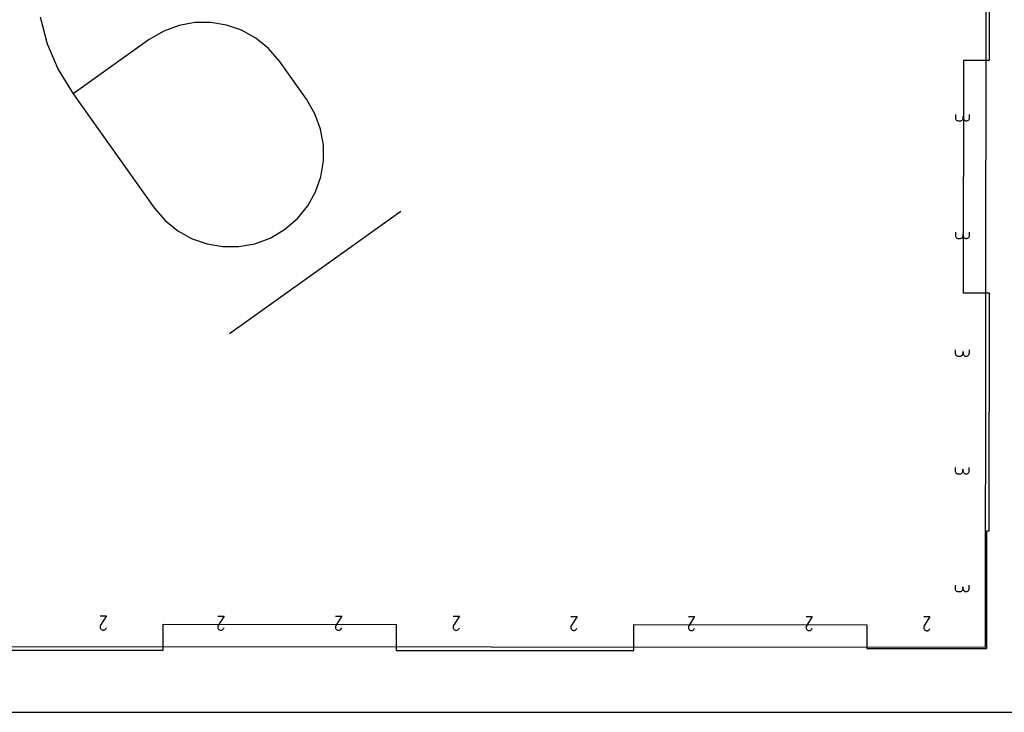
# Model space of a CAD drawing. Extents: x 0 to 14, y 0 to 16.
# Tile 2 of 8: x 3.2 to 7.4, y 0 to 2.9. Entities that reach past the tile are written whole.
import ezdxf

# ---------------------------------------------------------------- set-up
doc = ezdxf.new("R2010")
doc.units = 0

msp = doc.modelspace()

# ---------------------------------------------------------------- linework, layer by layer
at = {"layer": 'annotation', "color": 1}
for p, q in [((7.276346, 0.276348), (7.280198, 5.276347)), ((3.258462, 2.954507), (3.288538, 2.84093)), ((3.915899, 2.930916), (3.848537, 2.918837)), ((3.983692, 2.93128), (3.915899, 2.930916)), ((4.050364, 2.920182), (3.983692, 2.93128)), ((3.783161, 2.894788), (3.721323, 2.858517)), ((3.848537, 2.918837), (3.783161, 2.894788)), ((4.114361, 2.897875), (4.050364, 2.920182)), ((4.17413, 2.864614), (4.114361, 2.897875)), ((3.721323, 2.858517), (3.398071, 2.627998)), ((4.228117, 2.820651), (4.17413, 2.864614)), ((3.288538, 2.84093), (3.335063, 2.731495)), ((4.274769, 2.76624), (4.228117, 2.820651)), ((4.389605, 2.605207), (4.274769, 2.76624)), ((4.274769, 2.76624), (4.274769, 2.76624)), ((3.335063, 2.731495), (3.398071, 2.627998)), ((3.398071, 2.627998), (3.7431, 2.14417)), ((4.425869, 2.543346), (4.389605, 2.605207)), ((4.4499, 2.477906), (4.425869, 2.543346)), ((7.148092, 2.539779), (7.148081, 2.526455)), ((7.148081, 2.526455), (7.148081, 2.526455)), ((7.148081, 2.526455), (7.148295, 2.524059)), ((7.148295, 2.524059), (7.148912, 2.521804)), ((7.148912, 2.521804), (7.149897, 2.519727)), ((7.149897, 2.519727), (7.15121, 2.517867)), ((7.15121, 2.517867), (7.152814, 2.51626)), ((7.152814, 2.51626), (7.15467, 2.514945)), ((7.15467, 2.514945), (7.156742, 2.513958)), ((7.156742, 2.513958), (7.15899, 2.513338)), ((7.15899, 2.513338), (7.161376, 2.513121)), ((7.161376, 2.513121), (7.168047, 2.513116)), ((7.168047, 2.513116), (7.170433, 2.513329)), ((7.168047, 2.513116), (7.168047, 2.513116)), ((7.170433, 2.513329), (7.172682, 2.513946)), ((7.172682, 2.513946), (7.174754, 2.514929)), ((7.174754, 2.514929), (7.176613, 2.516242)), ((7.176613, 2.516242), (7.178219, 2.517846)), ((7.178219, 2.517846), (7.179536, 2.519704)), ((7.179536, 2.519704), (7.180524, 2.521779)), ((7.180524, 2.521779), (7.181146, 2.524034)), ((7.181146, 2.524034), (7.181363, 2.52643)), ((7.181363, 2.52643), (7.181368, 2.533101)), ((7.181368, 2.533101), (7.181363, 2.52643)), ((7.181363, 2.52643), (7.181363, 2.52643)), ((7.181363, 2.52643), (7.181576, 2.524033)), ((7.181576, 2.524033), (7.182194, 2.521778)), ((7.182194, 2.521778), (7.18318, 2.519701)), ((7.18318, 2.519701), (7.184496, 2.517841)), ((7.184496, 2.517841), (7.186103, 2.516234)), ((7.186103, 2.516234), (7.187964, 2.514919)), ((7.187964, 2.514919), (7.190042, 2.513932)), ((7.190042, 2.513932), (7.192298, 2.513312)), ((7.192298, 2.513312), (7.194695, 2.513096)), ((7.194695, 2.513096), (7.197081, 2.513308)), ((7.194695, 2.513096), (7.194695, 2.513096)), ((7.197081, 2.513308), (7.199329, 2.513925)), ((7.199329, 2.513925), (7.201402, 2.514909)), ((7.201402, 2.514909), (7.20326, 2.516221)), ((7.20326, 2.516221), (7.204867, 2.517825)), ((7.204867, 2.517825), (7.206183, 2.519684)), ((7.206183, 2.519684), (7.207171, 2.521759)), ((7.207171, 2.521759), (7.207793, 2.524013)), ((7.207793, 2.524013), (7.20801, 2.526409)), ((7.20801, 2.526409), (7.20802, 2.539733)), ((4.461953, 2.410453), (4.4499, 2.477906)), ((4.462286, 2.34255), (4.461953, 2.410453)), ((4.451156, 2.275764), (4.462286, 2.34255)), ((4.428818, 2.211658), (4.451156, 2.275764)), ((4.395531, 2.151797), (4.428818, 2.211658)), ((3.7431, 2.14417), (3.7431, 2.14417)), ((3.7431, 2.14417), (3.789788, 2.089741)), ((4.35155, 2.097747), (4.395531, 2.151797)), ((4.063153, 1.60972), (4.790996, 2.128761)), ((4.297132, 2.051071), (4.35155, 2.097747)), ((3.789788, 2.089741), (3.843866, 2.04573)), ((4.235394, 2.014914), (4.297132, 2.051071)), ((4.297132, 2.051071), (4.297132, 2.051071)), ((3.843866, 2.04573), (3.903762, 2.012394)), ((3.903762, 2.012394), (3.9679, 1.989992)), ((4.170028, 1.990986), (4.235394, 2.014914)), ((7.147707, 2.039779), (7.147696, 2.026456)), ((7.147696, 2.026456), (7.147696, 2.026456)), ((7.147696, 2.026456), (7.147909, 2.024059)), ((7.147909, 2.024059), (7.148527, 2.021804)), ((7.148527, 2.021804), (7.149512, 2.019727)), ((7.149512, 2.019727), (7.150825, 2.017867)), ((7.150825, 2.017867), (7.152429, 2.01626)), ((7.152429, 2.01626), (7.154285, 2.014945)), ((7.154285, 2.014945), (7.156356, 2.013958)), ((7.156356, 2.013958), (7.158604, 2.013338)), ((7.158604, 2.013338), (7.160991, 2.013122)), ((7.160991, 2.013122), (7.167662, 2.013116)), ((7.167662, 2.013116), (7.170048, 2.013329)), ((7.167662, 2.013116), (7.167662, 2.013116)), ((7.170048, 2.013329), (7.172296, 2.013946)), ((7.172296, 2.013946), (7.174369, 2.014929)), ((7.174369, 2.014929), (7.176228, 2.016242)), ((7.176228, 2.016242), (7.177834, 2.017846)), ((7.177834, 2.017846), (7.179151, 2.019704)), ((7.179151, 2.019704), (7.180139, 2.021779)), ((7.180139, 2.021779), (7.18076, 2.024034)), ((7.18076, 2.024034), (7.180977, 2.02643)), ((7.180977, 2.02643), (7.180982, 2.033101)), ((7.180982, 2.033101), (7.180977, 2.02643)), ((7.180977, 2.02643), (7.180977, 2.02643)), ((7.180977, 2.02643), (7.181191, 2.024033)), ((7.181191, 2.024033), (7.181809, 2.021778)), ((7.181809, 2.021778), (7.182795, 2.019701)), ((7.182795, 2.019701), (7.18411, 2.017841)), ((7.18411, 2.017841), (7.185718, 2.016234)), ((7.185718, 2.016234), (7.187579, 2.014919)), ((7.187579, 2.014919), (7.189657, 2.013932)), ((7.189657, 2.013932), (7.191913, 2.013312)), ((7.191913, 2.013312), (7.19431, 2.013096)), ((7.19431, 2.013096), (7.196696, 2.013309)), ((7.19431, 2.013096), (7.19431, 2.013096)), ((7.196696, 2.013309), (7.198944, 2.013925)), ((7.198944, 2.013925), (7.201016, 2.014909)), ((7.201016, 2.014909), (7.202875, 2.016221)), ((7.202875, 2.016221), (7.204482, 2.017825)), ((7.204482, 2.017825), (7.205798, 2.019684)), ((7.205798, 2.019684), (7.206786, 2.021759)), ((7.206786, 2.021759), (7.207408, 2.024013)), ((7.207408, 2.024013), (7.207625, 2.026409)), ((7.207625, 2.026409), (7.207635, 2.039733)), ((3.9679, 1.989992), (4.034707, 1.978785)), ((4.034707, 1.978785), (4.102608, 1.97903)), ((4.102608, 1.97903), (4.170028, 1.990986)), ((7.147321, 1.539779), (7.147311, 1.526456)), ((7.147311, 1.526456), (7.147311, 1.526456)), ((7.147311, 1.526456), (7.147524, 1.524059)), ((7.147524, 1.524059), (7.148142, 1.521804)), ((7.148142, 1.521804), (7.149127, 1.519727)), ((7.149127, 1.519727), (7.15044, 1.517867)), ((7.15044, 1.517867), (7.152044, 1.51626)), ((7.152044, 1.51626), (7.1539, 1.514945)), ((7.1539, 1.514945), (7.155971, 1.513958)), ((7.155971, 1.513958), (7.158219, 1.513338)), ((7.158219, 1.513338), (7.160606, 1.513122)), ((7.160606, 1.513122), (7.167277, 1.513117)), ((7.167277, 1.513117), (7.169663, 1.513329)), ((7.167277, 1.513117), (7.167277, 1.513117)), ((7.169663, 1.513329), (7.171911, 1.513946)), ((7.171911, 1.513946), (7.173984, 1.514929)), ((7.173984, 1.514929), (7.175843, 1.516242)), ((7.175843, 1.516242), (7.177449, 1.517846)), ((7.177449, 1.517846), (7.178766, 1.519704)), ((7.178766, 1.519704), (7.179754, 1.52178)), ((7.179754, 1.52178), (7.180375, 1.524034)), ((7.180375, 1.524034), (7.180592, 1.52643)), ((7.180592, 1.52643), (7.180597, 1.533101)), ((7.180597, 1.533101), (7.180592, 1.52643)), ((7.180592, 1.52643), (7.180592, 1.52643)), ((7.180592, 1.52643), (7.180805, 1.524034)), ((7.180805, 1.524034), (7.181424, 1.521778)), ((7.181424, 1.521778), (7.18241, 1.519702)), ((7.18241, 1.519702), (7.183725, 1.517841)), ((7.183725, 1.517841), (7.185333, 1.516235)), ((7.185333, 1.516235), (7.187194, 1.514919)), ((7.187194, 1.514919), (7.189272, 1.513933)), ((7.189272, 1.513933), (7.191528, 1.513312)), ((7.191528, 1.513312), (7.193924, 1.513096)), ((7.193924, 1.513096), (7.19631, 1.513309)), ((7.193924, 1.513096), (7.193924, 1.513096)), ((7.19631, 1.513309), (7.198559, 1.513925)), ((7.198559, 1.513925), (7.200631, 1.514909)), ((7.200631, 1.514909), (7.20249, 1.516221)), ((7.20249, 1.516221), (7.204097, 1.517826)), ((7.204097, 1.517826), (7.205413, 1.519684)), ((7.205413, 1.519684), (7.206401, 1.521759)), ((7.206401, 1.521759), (7.207023, 1.524013)), ((7.207023, 1.524013), (7.20724, 1.526409)), ((7.20724, 1.526409), (7.20725, 1.539733)), ((7.146936, 1.03978), (7.146926, 1.026456)), ((7.146926, 1.026456), (7.146926, 1.026456)), ((7.146926, 1.026456), (7.147139, 1.024059)), ((7.147139, 1.024059), (7.147757, 1.021804)), ((7.147757, 1.021804), (7.148741, 1.019727)), ((7.148741, 1.019727), (7.150055, 1.017867)), ((7.150055, 1.017867), (7.151658, 1.01626)), ((7.151658, 1.01626), (7.153515, 1.014945)), ((7.153515, 1.014945), (7.155586, 1.013958)), ((7.155586, 1.013958), (7.157834, 1.013338)), ((7.157834, 1.013338), (7.160221, 1.013122)), ((7.160221, 1.013122), (7.166892, 1.013117)), ((7.166892, 1.013117), (7.169278, 1.013329)), ((7.166892, 1.013117), (7.166892, 1.013117)), ((7.169278, 1.013329), (7.171526, 1.013946)), ((7.171526, 1.013946), (7.173599, 1.014929)), ((7.173599, 1.014929), (7.175457, 1.016242)), ((7.175457, 1.016242), (7.177064, 1.017846)), ((7.177064, 1.017846), (7.17838, 1.019705)), ((7.17838, 1.019705), (7.179368, 1.02178)), ((7.179368, 1.02178), (7.17999, 1.024034)), ((7.17999, 1.024034), (7.180207, 1.02643)), ((7.180207, 1.02643), (7.180212, 1.033101)), ((7.180212, 1.033101), (7.180207, 1.02643)), ((7.180207, 1.02643), (7.180207, 1.02643)), ((7.180207, 1.02643), (7.18042, 1.024034)), ((7.18042, 1.024034), (7.181039, 1.021778)), ((7.181039, 1.021778), (7.182025, 1.019702)), ((7.182025, 1.019702), (7.18334, 1.017841)), ((7.18334, 1.017841), (7.184947, 1.016235)), ((7.184947, 1.016235), (7.186809, 1.014919)), ((7.186809, 1.014919), (7.188886, 1.013933)), ((7.188886, 1.013933), (7.191142, 1.013313)), ((7.191142, 1.013313), (7.193539, 1.013096)), ((7.193539, 1.013096), (7.195925, 1.013309)), ((7.193539, 1.013096), (7.193539, 1.013096)), ((7.195925, 1.013309), (7.198174, 1.013926)), ((7.198174, 1.013926), (7.200246, 1.014909)), ((7.200246, 1.014909), (7.202105, 1.016221)), ((7.202105, 1.016221), (7.203711, 1.017826)), ((7.203711, 1.017826), (7.205028, 1.019684)), ((7.205028, 1.019684), (7.206016, 1.021759)), ((7.206016, 1.021759), (7.206638, 1.024014)), ((7.206638, 1.024014), (7.206854, 1.02641)), ((7.206854, 1.02641), (7.206865, 1.039733)), ((7.146551, 0.53978), (7.146541, 0.526456)), ((7.146541, 0.526456), (7.146541, 0.526456)), ((7.146541, 0.526456), (7.146754, 0.524059)), ((7.146754, 0.524059), (7.147372, 0.521804)), ((7.147372, 0.521804), (7.148356, 0.519728)), ((7.148356, 0.519728), (7.149669, 0.517867)), ((7.149669, 0.517867), (7.151273, 0.51626)), ((7.151273, 0.51626), (7.15313, 0.514945)), ((7.15313, 0.514945), (7.155201, 0.513959)), ((7.155201, 0.513959), (7.157449, 0.513338)), ((7.157449, 0.513338), (7.159835, 0.513122)), ((7.159835, 0.513122), (7.166507, 0.513117)), ((7.166507, 0.513117), (7.168893, 0.51333)), ((7.166507, 0.513117), (7.166507, 0.513117)), ((7.168893, 0.51333), (7.171141, 0.513946)), ((7.171141, 0.513946), (7.173214, 0.51493)), ((7.173214, 0.51493), (7.175072, 0.516242)), ((7.175072, 0.516242), (7.176679, 0.517846)), ((7.176679, 0.517846), (7.177995, 0.519705)), ((7.177995, 0.519705), (7.178983, 0.52178)), ((7.178983, 0.52178), (7.179605, 0.524034)), ((7.179605, 0.524034), (7.179822, 0.52643)), ((7.179822, 0.52643), (7.179827, 0.533102)), ((7.179827, 0.533102), (7.179822, 0.52643)), ((7.179822, 0.52643), (7.179822, 0.52643)), ((7.179822, 0.52643), (7.180035, 0.524034)), ((7.180035, 0.524034), (7.180654, 0.521779)), ((7.180654, 0.521779), (7.181639, 0.519702)), ((7.181639, 0.519702), (7.182955, 0.517841)), ((7.182955, 0.517841), (7.184562, 0.516235)), ((7.184562, 0.516235), (7.186424, 0.514919)), ((7.186424, 0.514919), (7.188501, 0.513933)), ((7.188501, 0.513933), (7.190757, 0.513313)), ((7.190757, 0.513313), (7.193154, 0.513096)), ((7.193154, 0.513096), (7.19554, 0.513309)), ((7.193154, 0.513096), (7.193154, 0.513096)), ((7.19554, 0.513309), (7.197788, 0.513926)), ((7.197788, 0.513926), (7.199861, 0.514909)), ((7.199861, 0.514909), (7.20172, 0.516222)), ((7.20172, 0.516222), (7.203326, 0.517826)), ((7.203326, 0.517826), (7.204643, 0.519684)), ((7.204643, 0.519684), (7.205631, 0.521759)), ((7.205631, 0.521759), (7.206252, 0.524014)), ((7.206252, 0.524014), (7.206469, 0.52641)), ((7.206469, 0.52641), (7.20648, 0.539734)), ((3.513131, 0.409248), (3.539779, 0.409227)), ((3.539779, 0.409227), (3.515125, 0.369606)), ((4.013131, 0.408863), (4.039779, 0.408842)), ((4.039779, 0.408842), (4.015125, 0.369221)), ((4.513131, 0.408477), (4.539778, 0.408457)), ((4.539778, 0.408457), (4.515125, 0.368836)), ((5.013131, 0.408092), (5.039778, 0.408072)), ((5.039778, 0.408072), (5.015125, 0.368451)), ((5.513131, 0.407707), (5.539778, 0.407687)), ((5.539778, 0.407687), (5.515125, 0.368066)), ((6.013131, 0.407322), (6.039778, 0.407301)), ((6.039778, 0.407301), (6.015124, 0.36768)), ((6.51313, 0.406937), (6.539778, 0.406916)), ((6.539778, 0.406916), (6.515124, 0.367295)), ((7.01313, 0.406552), (7.039778, 0.406531)), ((7.039778, 0.406531), (7.015124, 0.36691)), ((3.513274, 0.364797), (3.513086, 0.362506)), ((3.513086, 0.362506), (3.513292, 0.360236)), ((3.513869, 0.367059), (3.513274, 0.364797)), ((3.513292, 0.360236), (3.513878, 0.35804)), ((3.514888, 0.369241), (3.513869, 0.367059)), ((3.513878, 0.35804), (3.514828, 0.355969)), ((3.514828, 0.355969), (3.516128, 0.354072)), ((3.514913, 0.369289), (3.514888, 0.369241)), ((3.514888, 0.369241), (3.514888, 0.369241)), ((3.514938, 0.369334), (3.514913, 0.369289)), ((3.514963, 0.369377), (3.514938, 0.369334)), ((3.514988, 0.369418), (3.514963, 0.369377)), ((3.515014, 0.369457), (3.514988, 0.369418)), ((3.51504, 0.369496), (3.515014, 0.369457)), ((3.515067, 0.369533), (3.51504, 0.369496)), ((3.515096, 0.36957), (3.515067, 0.369533)), ((3.515125, 0.369606), (3.515096, 0.36957)), ((3.515125, 0.369606), (3.515125, 0.369606)), ((3.516128, 0.354072), (3.517763, 0.352403)), ((3.517763, 0.352403), (3.51972, 0.351011)), ((3.51972, 0.351011), (3.51972, 0.351011)), ((3.51972, 0.351011), (3.521908, 0.350007)), ((3.521908, 0.350007), (3.524174, 0.349421)), ((3.524174, 0.349421), (3.526467, 0.349238)), ((3.526467, 0.349238), (3.528736, 0.349447)), ((3.528736, 0.349447), (3.53093, 0.350034)), ((3.53093, 0.350034), (3.533, 0.350986)), ((3.533, 0.350986), (3.534893, 0.35229)), ((3.534893, 0.35229), (3.53656, 0.353932)), ((3.53656, 0.353932), (3.53795, 0.3559)), ((3.53795, 0.3559), (3.539703, 0.359255)), ((4.013274, 0.364412), (4.013086, 0.36212)), ((4.013086, 0.36212), (4.013292, 0.359851)), ((4.013869, 0.366674), (4.013274, 0.364412)), ((4.013292, 0.359851), (4.013878, 0.357655)), ((4.014888, 0.368856), (4.013869, 0.366674)), ((4.013878, 0.357655), (4.014828, 0.355583)), ((4.014828, 0.355583), (4.016128, 0.353687)), ((4.014913, 0.368904), (4.014888, 0.368856)), ((4.014888, 0.368856), (4.014888, 0.368856)), ((4.014938, 0.368949), (4.014913, 0.368904)), ((4.014963, 0.368992), (4.014938, 0.368949)), ((4.014988, 0.369033), (4.014963, 0.368992)), ((4.015014, 0.369072), (4.014988, 0.369033)), ((4.01504, 0.369111), (4.015014, 0.369072)), ((4.015067, 0.369148), (4.01504, 0.369111)), ((4.015096, 0.369185), (4.015067, 0.369148)), ((4.015125, 0.369221), (4.015096, 0.369185)), ((4.015125, 0.369221), (4.015125, 0.369221)), ((4.016128, 0.353687), (4.017763, 0.352018)), ((4.017763, 0.352018), (4.01972, 0.350626)), ((4.01972, 0.350626), (4.01972, 0.350626)), ((4.01972, 0.350626), (4.021908, 0.349622)), ((4.021908, 0.349622), (4.024174, 0.349036)), ((4.024174, 0.349036), (4.026467, 0.348853)), ((4.026467, 0.348853), (4.028736, 0.349062)), ((4.028736, 0.349062), (4.03093, 0.349649)), ((4.03093, 0.349649), (4.033, 0.350601)), ((4.033, 0.350601), (4.034893, 0.351905)), ((4.034893, 0.351905), (4.03656, 0.353547)), ((4.03656, 0.353547), (4.03795, 0.355515)), ((4.03795, 0.355515), (4.039703, 0.35887)), ((4.513273, 0.364027), (4.513086, 0.361735)), ((4.513086, 0.361735), (4.513292, 0.359466)), ((4.513869, 0.366289), (4.513273, 0.364027)), ((4.513292, 0.359466), (4.513877, 0.35727)), ((4.514888, 0.368471), (4.513869, 0.366289)), ((4.513877, 0.35727), (4.514827, 0.355198)), ((4.514827, 0.355198), (4.516127, 0.353302)), ((4.514913, 0.368519), (4.514888, 0.368471)), ((4.514888, 0.368471), (4.514888, 0.368471)), ((4.514937, 0.368564), (4.514913, 0.368519)), ((4.514962, 0.368607), (4.514937, 0.368564)), ((4.514988, 0.368648), (4.514962, 0.368607)), ((4.515013, 0.368687), (4.514988, 0.368648)), ((4.51504, 0.368725), (4.515013, 0.368687)), ((4.515067, 0.368763), (4.51504, 0.368725)), ((4.515095, 0.368799), (4.515067, 0.368763)), ((4.515125, 0.368836), (4.515095, 0.368799)), ((4.515125, 0.368836), (4.515125, 0.368836)), ((4.516127, 0.353302), (4.517763, 0.351633)), ((4.517763, 0.351633), (4.51972, 0.350241)), ((4.51972, 0.350241), (4.51972, 0.350241)), ((4.51972, 0.350241), (4.521908, 0.349237)), ((4.521908, 0.349237), (4.524174, 0.34865)), ((4.524174, 0.34865), (4.526467, 0.348468)), ((4.526467, 0.348468), (4.528735, 0.348677)), ((4.528735, 0.348677), (4.53093, 0.349264)), ((4.53093, 0.349264), (4.532999, 0.350216)), ((4.532999, 0.350216), (4.534893, 0.351519)), ((4.534893, 0.351519), (4.53656, 0.353162)), ((4.53656, 0.353162), (4.53795, 0.35513)), ((4.53795, 0.35513), (4.539702, 0.358485)), ((5.013273, 0.363641), (5.013086, 0.36135)), ((5.013086, 0.36135), (5.013292, 0.359081)), ((5.013869, 0.365904), (5.013273, 0.363641)), ((5.013292, 0.359081), (5.013877, 0.356885)), ((5.014887, 0.368086), (5.013869, 0.365904)), ((5.013877, 0.356885), (5.014827, 0.354813)), ((5.014827, 0.354813), (5.016127, 0.352917)), ((5.014912, 0.368133), (5.014887, 0.368086)), ((5.014887, 0.368086), (5.014887, 0.368086)), ((5.014937, 0.368179), (5.014912, 0.368133)), ((5.014962, 0.368221), (5.014937, 0.368179)), ((5.014988, 0.368263), (5.014962, 0.368221)), ((5.015013, 0.368302), (5.014988, 0.368263)), ((5.01504, 0.36834), (5.015013, 0.368302)), ((5.015067, 0.368378), (5.01504, 0.36834)), ((5.015095, 0.368414), (5.015067, 0.368378)), ((5.015125, 0.368451), (5.015095, 0.368414)), ((5.015125, 0.368451), (5.015125, 0.368451)), ((5.016127, 0.352917), (5.017763, 0.351247)), ((5.017763, 0.351247), (5.01972, 0.349856)), ((5.01972, 0.349856), (5.01972, 0.349856)), ((5.01972, 0.349856), (5.021908, 0.348852)), ((5.021908, 0.348852), (5.024174, 0.348265)), ((5.024174, 0.348265), (5.026466, 0.348083)), ((5.026466, 0.348083), (5.028735, 0.348292)), ((5.028735, 0.348292), (5.03093, 0.348879)), ((5.03093, 0.348879), (5.032999, 0.349831)), ((5.032999, 0.349831), (5.034893, 0.351134)), ((5.034893, 0.351134), (5.03656, 0.352777)), ((5.03656, 0.352777), (5.03795, 0.354744)), ((5.03795, 0.354744), (5.039702, 0.358099)), ((5.513273, 0.363256), (5.513086, 0.360965)), ((5.513086, 0.360965), (5.513292, 0.358696)), ((5.513869, 0.365519), (5.513273, 0.363256)), ((5.513292, 0.358696), (5.513877, 0.3565)), ((5.514887, 0.367701), (5.513869, 0.365519)), ((5.513877, 0.3565), (5.514827, 0.354428)), ((5.514827, 0.354428), (5.516127, 0.352532)), ((5.514912, 0.367748), (5.514887, 0.367701)), ((5.514887, 0.367701), (5.514887, 0.367701)), ((5.514937, 0.367793), (5.514912, 0.367748)), ((5.514962, 0.367836), (5.514937, 0.367793)), ((5.514987, 0.367877), (5.514962, 0.367836)), ((5.515013, 0.367917), (5.514987, 0.367877)), ((5.51504, 0.367955), (5.515013, 0.367917)), ((5.515067, 0.367992), (5.51504, 0.367955)), ((5.515095, 0.368029), (5.515067, 0.367992)), ((5.515125, 0.368066), (5.515095, 0.368029)), ((5.515125, 0.368066), (5.515125, 0.368066)), ((5.516127, 0.352532), (5.517763, 0.350862)), ((5.517763, 0.350862), (5.51972, 0.349471)), ((5.51972, 0.349471), (5.51972, 0.349471)), ((5.51972, 0.349471), (5.521908, 0.348467)), ((5.521908, 0.348467), (5.524174, 0.34788)), ((5.524174, 0.34788), (5.526466, 0.347698)), ((5.526466, 0.347698), (5.528735, 0.347907)), ((5.528735, 0.347907), (5.53093, 0.348494)), ((5.53093, 0.348494), (5.532999, 0.349446)), ((5.532999, 0.349446), (5.534893, 0.350749)), ((5.534893, 0.350749), (5.53656, 0.352391)), ((5.53656, 0.352391), (5.53795, 0.354359)), ((5.53795, 0.354359), (5.539702, 0.357714)), ((6.013273, 0.362871), (6.013086, 0.36058)), ((6.013086, 0.36058), (6.013292, 0.358311)), ((6.013869, 0.365133), (6.013273, 0.362871)), ((6.013292, 0.358311), (6.013877, 0.356114)), ((6.014887, 0.367316), (6.013869, 0.365133)), ((6.013877, 0.356114), (6.014827, 0.354043)), ((6.014827, 0.354043), (6.016127, 0.352147)), ((6.014912, 0.367363), (6.014887, 0.367316)), ((6.014887, 0.367316), (6.014887, 0.367316)), ((6.014937, 0.367408), (6.014912, 0.367363)), ((6.014962, 0.367451), (6.014937, 0.367408)), ((6.014987, 0.367492), (6.014962, 0.367451)), ((6.015013, 0.367532), (6.014987, 0.367492)), ((6.015039, 0.36757), (6.015013, 0.367532)), ((6.015067, 0.367607), (6.015039, 0.36757)), ((6.015095, 0.367644), (6.015067, 0.367607)), ((6.015124, 0.36768), (6.015095, 0.367644)), ((6.015124, 0.36768), (6.015124, 0.36768)), ((6.016127, 0.352147), (6.017763, 0.350477)), ((6.017763, 0.350477), (6.019719, 0.349085)), ((6.019719, 0.349085), (6.019719, 0.349085)), ((6.019719, 0.349085), (6.021908, 0.348081)), ((6.021908, 0.348081), (6.024173, 0.347495)), ((6.024173, 0.347495), (6.026466, 0.347313)), ((6.026466, 0.347313), (6.028735, 0.347522)), ((6.028735, 0.347522), (6.03093, 0.348109)), ((6.03093, 0.348109), (6.032999, 0.34906)), ((6.032999, 0.34906), (6.034893, 0.350364)), ((6.034893, 0.350364), (6.03656, 0.352006)), ((6.03656, 0.352006), (6.03795, 0.353974)), ((6.03795, 0.353974), (6.039702, 0.357329)), ((6.513273, 0.362486), (6.513085, 0.360195)), ((6.513085, 0.360195), (6.513292, 0.357925)), ((6.513869, 0.364748), (6.513273, 0.362486)), ((6.513292, 0.357925), (6.513877, 0.355729)), ((6.514887, 0.36693), (6.513869, 0.364748)), ((6.513877, 0.355729), (6.514827, 0.353658)), ((6.514827, 0.353658), (6.516127, 0.351761)), ((6.514912, 0.366978), (6.514887, 0.36693)), ((6.514887, 0.36693), (6.514887, 0.36693)), ((6.514937, 0.367023), (6.514912, 0.366978)), ((6.514962, 0.367066), (6.514937, 0.367023)), ((6.514987, 0.367107), (6.514962, 0.367066)), ((6.515013, 0.367147), (6.514987, 0.367107)), ((6.515039, 0.367185), (6.515013, 0.367147)), ((6.515067, 0.367222), (6.515039, 0.367185)), ((6.515095, 0.367259), (6.515067, 0.367222)), ((6.515124, 0.367295), (6.515095, 0.367259)), ((6.515124, 0.367295), (6.515124, 0.367295)), ((6.516127, 0.351761), (6.517763, 0.350092)), ((6.517763, 0.350092), (6.519719, 0.3487)), ((6.519719, 0.3487), (6.519719, 0.3487)), ((6.519719, 0.3487), (6.521907, 0.347696)), ((6.521907, 0.347696), (6.524173, 0.34711)), ((6.524173, 0.34711), (6.526466, 0.346927)), ((6.526466, 0.346927), (6.528735, 0.347136)), ((6.528735, 0.347136), (6.530929, 0.347723)), ((6.530929, 0.347723), (6.532999, 0.348675)), ((6.532999, 0.348675), (6.534892, 0.349979)), ((6.534892, 0.349979), (6.53656, 0.351621)), ((6.53656, 0.351621), (6.53795, 0.353589)), ((6.53795, 0.353589), (6.539702, 0.356944)), ((7.013273, 0.362101), (7.013085, 0.359809)), ((7.013085, 0.359809), (7.013291, 0.35754)), ((7.013868, 0.364363), (7.013273, 0.362101)), ((7.013291, 0.35754), (7.013877, 0.355344)), ((7.014887, 0.366545), (7.013868, 0.364363)), ((7.013877, 0.355344), (7.014827, 0.353272)), ((7.014827, 0.353272), (7.016127, 0.351376)), ((7.014912, 0.366593), (7.014887, 0.366545)), ((7.014887, 0.366545), (7.014887, 0.366545)), ((7.014937, 0.366638), (7.014912, 0.366593)), ((7.014962, 0.366681), (7.014937, 0.366638)), ((7.014987, 0.366722), (7.014962, 0.366681)), ((7.015013, 0.366761), (7.014987, 0.366722)), ((7.015039, 0.3668), (7.015013, 0.366761)), ((7.015066, 0.366837), (7.015039, 0.3668)), ((7.015095, 0.366874), (7.015066, 0.366837)), ((7.015124, 0.36691), (7.015095, 0.366874)), ((7.015124, 0.36691), (7.015124, 0.36691)), ((7.016127, 0.351376), (7.017762, 0.349707)), ((7.017762, 0.349707), (7.019719, 0.348315)), ((7.019719, 0.348315), (7.019719, 0.348315)), ((7.019719, 0.348315), (7.021907, 0.347311)), ((7.021907, 0.347311), (7.024173, 0.346725)), ((7.024173, 0.346725), (7.026466, 0.346542)), ((7.026466, 0.346542), (7.028735, 0.346751)), ((7.028735, 0.346751), (7.030929, 0.347338)), ((7.030929, 0.347338), (7.032999, 0.34829)), ((7.032999, 0.34829), (7.034892, 0.349594)), ((7.034892, 0.349594), (7.036559, 0.351236)), ((7.036559, 0.351236), (7.037949, 0.353204)), ((7.037949, 0.353204), (7.039702, 0.356559)), ((0.276348, 0.281741), (7.276346, 0.276348))]:
    msp.add_line(p, q, dxfattribs=at)
at = {"layer": 'boundary', "color": 5}
for p, q in [((7.293268, 2.771336), (7.294046, 3.781336)), ((7.182506, 1.781421), (7.183268, 2.771421)), ((7.183268, 2.771421), (7.293268, 2.771336)), ((7.292506, 1.781336), (7.182506, 1.781421)), ((7.291728, 0.771337), (7.292506, 1.781336)), ((7.281342, 0.271345), (7.281728, 0.771344)), ((7.281728, 0.771344), (7.291728, 0.771337)), ((3.781336, 0.264041), (3.781421, 0.374041)), ((3.781421, 0.374041), (4.77142, 0.373278)), ((4.77142, 0.373278), (4.771335, 0.263278)), ((5.781335, 0.2625), (5.78142, 0.3725)), ((5.78142, 0.3725), (6.77142, 0.371737)), ((6.77142, 0.371737), (6.771343, 0.271737)), ((2.771336, 0.264819), (3.781336, 0.264041)), ((4.771335, 0.263278), (5.781335, 0.2625)), ((6.771343, 0.271737), (7.281342, 0.271345))]:
    msp.add_line(p, q, dxfattribs=at)
at = {"layer": 'frame', "color": 5}
msp.add_line((0, 0), (14, 0), dxfattribs=at)

doc.saveas('drawing.dxf')
